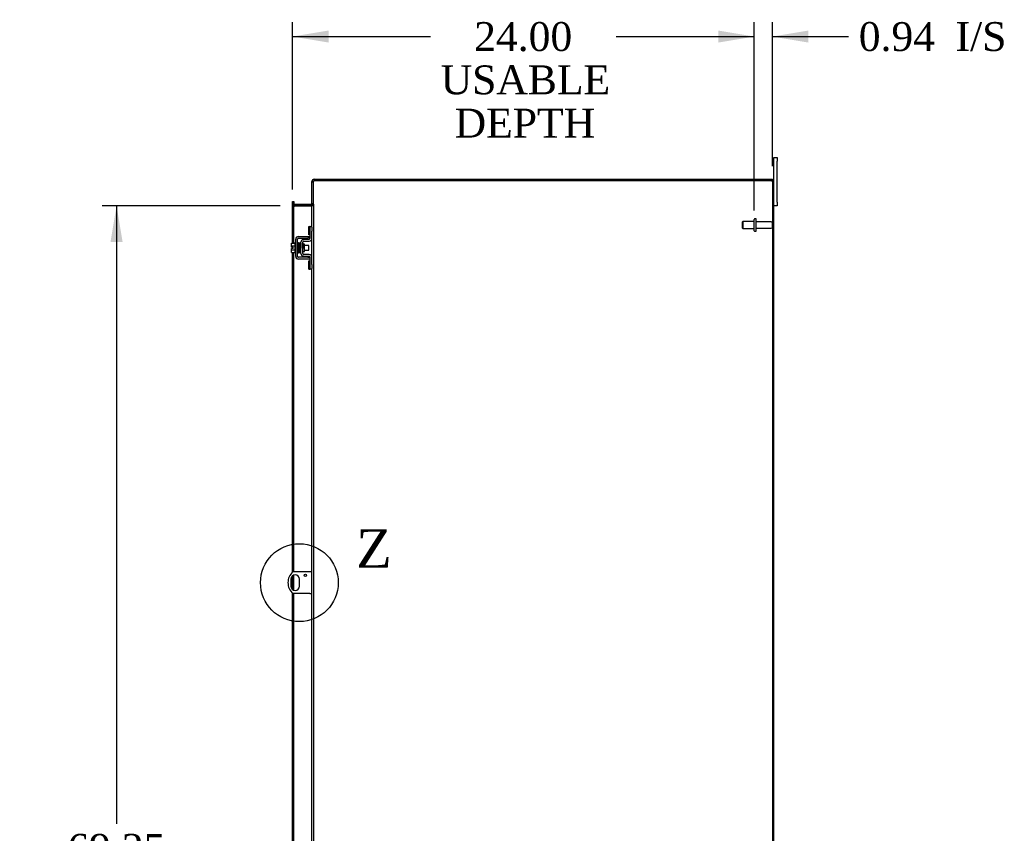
# Model space of a CAD drawing. Header units: inches. Extents: x 21 to 295, y 2 to 198.
# Tile 8 of 11: x 153 to 204, y 96 to 139. Entities that reach past the tile are written whole.
import ezdxf
from ezdxf.enums import TextEntityAlignment as Align
from ezdxf.lldxf.tags import DXFTag

# ---------------------------------------------------------------- set-up
doc = ezdxf.new("R2010")
doc.units = ezdxf.units.IN
doc.header["$MEASUREMENT"] = 0
doc.layers.get('0').update_dxf_attribs({"linetype": 'CONTINUOUS'})
for name, color, linetype in [('COM40153-1', 7, 'CONTINUOUS'), ('COM42667', 7, 'CONTINUOUS'), ('COM42780', 7, 'CONTINUOUS'), ('COM48505', 7, 'CONTINUOUS'), ('COM48531', 7, 'CONTINUOUS'), ('COM71680-4', 7, 'CONTINUOUS'), ('DEFAULT', 7, 'CONTINUOUS'), ('FET07710', 7, 'CONTINUOUS'), ('SCC19011', 7, 'CONTINUOUS'), ('SPR20265', 7, 'CONTINUOUS'), ('STD26094', 7, 'CONTINUOUS'), ('WAF25035', 7, 'CONTINUOUS')]:
    doc.layers.add(name, color=color, linetype=linetype)
doc.styles.add('SEACAD_TIMES_NEW_ROMAN', font='times.ttf')
tags = doc.linetypes.add('CENTER2', pattern=[1.125, 0.75, -0.125, 0.125, -0.125]).pattern_tags.tags
tags[10:11] = [DXFTag(74, 4), DXFTag(75, 0), DXFTag(340, '0'), DXFTag(46, 0.0), DXFTag(50, 0.0), DXFTag(44, 0.0), DXFTag(45, 0.0)]
tags[8:9] = [DXFTag(74, 4), DXFTag(75, 0), DXFTag(340, '0'), DXFTag(46, 0.0), DXFTag(50, 0.0), DXFTag(44, 0.0), DXFTag(45, 0.0)]
tags[6:7] = [DXFTag(74, 4), DXFTag(75, 0), DXFTag(340, '0'), DXFTag(46, 0.0), DXFTag(50, 0.0), DXFTag(44, 0.0), DXFTag(45, 0.0)]
tags[4:5] = [DXFTag(74, 4), DXFTag(75, 0), DXFTag(340, '0'), DXFTag(46, 0.0), DXFTag(50, 0.0), DXFTag(44, 0.0), DXFTag(45, 0.0)]

# ---------------------------------------------------------------- blocks, each defined once
blk = doc.blocks.new('GDIMGGROUP12')
at = {"layer": 'DEFAULT', "linetype": 'Continuous'}
for points in [[(169.279, 138.132), (167.404, 137.82), (169.279, 137.507)], [(189.533, 138.132), (189.533, 137.507), (191.408, 137.82)]]:
    blk.add_hatch(color=136, dxfattribs=at).paths.add_polyline_path(points)
at = {"layer": 'DEFAULT', "color": 136, "linetype": 'Continuous'}
for p, q in [((167.404, 129.867), (167.404, 138.57)), ((191.408, 128.773), (191.408, 138.57)), ((167.404, 137.82), (174.58, 137.82)), ((184.232, 137.82), (191.408, 137.82))]:
    blk.add_line(p, q, dxfattribs=at)
at = {"layer": 'DEFAULT', "color": 136, "linetype": 'Continuous', "style": 'SEACAD_TIMES_NEW_ROMAN'}
for s, p in [('24.00', (176.847, 138.57)), ('USABLE', (175.105, 136.32)), ('DEPTH', (175.834, 134.07))]:
    blk.add_text(s, height=1.5, dxfattribs=at).set_placement(p, align=Align.TOP_LEFT)
blk = doc.blocks.new('GDIMGGROUP19')
at = {"layer": 'DEFAULT', "linetype": 'Continuous'}
for points in [[(157.947, 127.151), (158.572, 127.151), (158.26, 129.026)], [(157.947, 61.651), (158.26, 59.776), (158.572, 61.651)]]:
    blk.add_hatch(color=136, dxfattribs=at).paths.add_polyline_path(points)
at = {"layer": 'DEFAULT', "color": 136, "linetype": 'Continuous'}
for p, q in [((166.762, 129.026), (157.51, 129.026)), ((158.26, 129.026), (158.26, 96.91)), ((158.26, 92.635), (158.26, 59.776)), ((166.762, 59.776), (157.51, 59.776))]:
    blk.add_line(p, q, dxfattribs=at)
at = {"layer": 'DEFAULT', "color": 136, "linetype": 'Continuous', "style": 'SEACAD_TIMES_NEW_ROMAN'}
for s, p in [('69.25', (155.701, 96.385)), ('OPENING ', (153.106, 94.135))]:
    blk.add_text(s, height=1.5, dxfattribs=at).set_placement(p, align=Align.TOP_LEFT)
blk = doc.blocks.new('GDIMGGROUP26')
at = {"layer": 'DEFAULT', "linetype": 'Continuous'}
for points in [[(189.533, 138.132), (189.533, 137.507), (191.408, 137.82)], [(194.22, 138.132), (192.345, 137.82), (194.22, 137.507)]]:
    blk.add_hatch(color=136, dxfattribs=at).paths.add_polyline_path(points)
at = {"layer": 'DEFAULT', "color": 136, "linetype": 'Continuous'}
for p, q in [((191.408, 129.068), (191.408, 138.57)), ((192.345, 131.079), (192.345, 138.57)), ((187.658, 137.82), (191.408, 137.82)), ((192.345, 137.82), (195.562, 137.82)), ((195.562, 137.82), (196.312, 137.82))]:
    blk.add_line(p, q, dxfattribs=at)
at = {"layer": 'DEFAULT', "color": 136, "linetype": 'Continuous', "style": 'SEACAD_TIMES_NEW_ROMAN'}
for s, p in [('I/S', (201.868, 138.57)), ('0.94', (196.837, 138.57))]:
    blk.add_text(s, height=1.5, dxfattribs=at).set_placement(p, align=Align.TOP_LEFT)
blk = doc.blocks.new('SE1')
at = {"color": 136, "linetype": 'Continuous', "style": 'SEACAD_TIMES_NEW_ROMAN'}
blk.add_text('Z', height=2, dxfattribs=at).set_placement((170.716, 112.216), align=Align.TOP_LEFT)
blk = doc.blocks.new('SE')
at = {"layer": 'DEFAULT', "color": 7, "linetype": 'CENTER2'}
blk.add_circle((167.761, 109.441), 2.021, dxfattribs=at)
at = {"layer": 'DEFAULT'}
blk.add_blockref('SE1', (0, 0), dxfattribs=at)

msp = doc.modelspace()

# ---------------------------------------------------------------- linework, layer by layer
at = {"layer": 'COM40153-1', "color": 7}
for p, q in [((167.324, 109.623), (167.324, 109.26)), ((168.309, 110.004), (167.421, 110.004)), ((167.761, 109.26), (167.761, 109.623)), ((168.417, 110.004), (168.309, 110.004)), ((168.309, 108.879), (167.421, 108.879)), ((168.309, 108.879), (168.417, 108.879))]:
    msp.add_line(p, q, dxfattribs=at)
msp.add_circle((168.073, 109.817), 0.0625, dxfattribs=at)
for centre, radius, start, end in [((167.917, 109.441), 0.75, 131.4096, 228.5904), ((167.542, 109.623), 0.218, 0, 180), ((167.542, 109.26), 0.218, 180, 0)]:
    msp.add_arc(centre, radius, start, end, dxfattribs=at)
at = {"layer": 'COM42667', "color": 7}
for p, q in [((167.572, 126.395), (167.572, 127.287)), ((167.667, 126.395), (167.667, 127.287)), ((167.715, 127.43), (168.197, 127.43)), ((167.715, 127.335), (168.197, 127.335)), ((168.197, 127.43), (168.322, 127.43)), ((168.322, 127.335), (168.197, 127.335)), ((168.197, 126.347), (167.715, 126.347)), ((168.197, 126.252), (167.715, 126.252)), ((168.197, 126.347), (168.322, 126.347)), ((168.322, 126.252), (168.197, 126.252))]:
    msp.add_line(p, q, dxfattribs=at)
for centre, radius, start, end in [((167.715, 127.287), 0.143, 90, 180), ((167.715, 127.287), 0.048, 90, 180), ((167.715, 126.395), 0.143, 180, 270), ((167.715, 126.395), 0.048, 180, 270)]:
    msp.add_arc(centre, radius, start, end, dxfattribs=at)
at = {"layer": 'COM42780', "color": 7}
for p, q in [((168.258, 127.52), (168.258, 127.957)), ((168.258, 127.957), (168.308, 127.957)), ((168.322, 127.957), (168.308, 127.957)), ((168.322, 127.707), (168.322, 127.957)), ((168.322, 127.957), (168.417, 127.957)), ((168.308, 127.52), (168.258, 127.52)), ((168.308, 127.52), (168.322, 127.52)), ((168.322, 127.334), (168.322, 127.707)), ((168.417, 127.91), (168.417, 127.707)), ((168.417, 127.334), (168.417, 127.707)), ((167.845, 126.544), (167.845, 127.138)), ((167.94, 126.544), (167.94, 127.138)), ((168.035, 127.036), (167.965, 127.036)), ((167.986, 127.281), (168.275, 127.286)), ((167.988, 127.186), (168.277, 127.191)), ((168.035, 126.646), (168.035, 127.036)), ((167.94, 126.646), (168.035, 126.646)), ((168.277, 126.491), (167.988, 126.496)), ((168.275, 126.396), (167.986, 126.401)), ((168.258, 125.726), (168.258, 126.163)), ((168.258, 126.163), (168.308, 126.163)), ((168.322, 126.163), (168.308, 126.163)), ((168.322, 125.976), (168.322, 126.348)), ((168.322, 125.726), (168.322, 125.976)), ((168.417, 125.976), (168.417, 126.348)), ((168.417, 125.976), (168.417, 125.772)), ((168.258, 125.726), (168.308, 125.726)), ((168.308, 125.726), (168.322, 125.726)), ((168.417, 125.726), (168.322, 125.726))]:
    msp.add_line(p, q, dxfattribs=at)
for centre, radius, start, end in [((167.988, 127.138), 0.143, 91, 180), ((167.988, 127.138), 0.048, 91, 180), ((168.274, 127.334), 0.048, 271, 0), ((168.274, 127.334), 0.143, 271, 0), ((167.988, 126.544), 0.143, 180, 269), ((167.988, 126.544), 0.048, 180, 269), ((168.274, 126.348), 0.143, 0, 89), ((168.274, 126.348), 0.048, 0, 89)]:
    msp.add_arc(centre, radius, start, end, dxfattribs=at)
at = {"layer": 'COM48505', "color": 7}
for p, q in [((168.417, 127.91), (168.417, 130.274)), ((192.309, 130.329), (168.525, 130.329)), ((192.309, 130.329), (192.417, 130.329)), ((192.417, 58.473), (192.417, 130.329)), ((167.404, 129.117), (167.404, 129.167)), ((167.476, 129.167), (167.404, 129.167)), ((167.404, 127.082), (167.404, 129.117)), ((167.476, 129.167), (167.476, 129.117)), ((167.476, 127.082), (167.476, 129.117)), ((168.381, 129.007), (167.512, 129.007)), ((168.417, 126.348), (168.417, 127.334)), ((167.404, 126.807), (167.404, 126.875)), ((167.404, 109.988), (167.404, 126.6)), ((167.476, 110.004), (167.476, 126.6)), ((168.417, 95.47), (168.417, 125.772)), ((167.404, 109.09), (167.404, 109.792)), ((167.476, 109.051), (167.476, 109.831)), ((167.404, 94.642), (167.404, 108.894)), ((167.476, 94.642), (167.476, 108.879))]:
    msp.add_line(p, q, dxfattribs=at)
for points, knots in [([(168.417, 130.274), (168.417, 130.277), (168.418, 130.279), (168.421, 130.283), (168.423, 130.286), (168.428, 130.29), (168.432, 130.293), (168.439, 130.297), (168.444, 130.299), (168.454, 130.304), (168.459, 130.306), (168.471, 130.311), (168.478, 130.313), (168.497, 130.32), (168.511, 130.325), (168.525, 130.329)], [0, 0, 0, 0, 0.125, 0.125, 0.25, 0.25, 0.375, 0.375, 0.5, 0.5, 0.625, 0.625, 0.75, 0.75, 1, 1, 1, 1]), ([(167.476, 129.115), (167.476, 129.105), (167.477, 129.095), (167.479, 129.076), (167.48, 129.066), (167.484, 129.046), (167.487, 129.037), (167.493, 129.023), (167.496, 129.019), (167.501, 129.013), (167.503, 129.011), (167.506, 129.009), (167.507, 129.008), (167.51, 129.008), (167.511, 129.007), (167.512, 129.007)], [0, 0, 0, 0, 0.25, 0.25, 0.5, 0.5, 0.75, 0.75, 0.875, 0.875, 0.9375, 0.9375, 0.96875, 0.96875, 1, 1, 1, 1]), ([(168.381, 129.007), (168.384, 129.007), (168.387, 129.008), (168.391, 129.011), (168.393, 129.013), (168.398, 129.019), (168.4, 129.023), (168.407, 129.037), (168.409, 129.046), (168.414, 129.066), (168.415, 129.076), (168.417, 129.095), (168.417, 129.105), (168.417, 129.115)], [0, 0, 0, 0, 0.0625, 0.0625, 0.125, 0.125, 0.25, 0.25, 0.5, 0.5, 0.75, 0.75, 1, 1, 1, 1])]:
    msp.add_open_spline(points, degree=3, knots=knots, dxfattribs=at)
at = {"layer": 'COM48531', "color": 7}
for p, q in [((168.417, 130.274), (168.417, 130.293)), ((168.434, 130.293), (168.417, 130.293)), ((168.489, 130.293), (168.434, 130.293)), ((168.489, 129.134), (168.489, 130.293)), ((168.525, 130.401), (168.525, 130.329)), ((168.525, 130.401), (192.345, 130.401)), ((192.345, 130.329), (192.345, 130.401)), ((167.404, 129.256), (167.476, 129.256)), ((167.404, 129.171), (167.404, 129.256)), ((167.404, 129.171), (167.404, 129.167)), ((167.404, 129.134), (167.476, 129.134)), ((167.476, 129.256), (167.476, 129.171)), ((167.476, 129.171), (167.476, 129.167)), ((168.381, 129.098), (167.512, 129.098)), ((167.512, 129.098), (167.512, 129.026)), ((168.381, 129.026), (167.512, 129.026)), ((168.381, 129.098), (168.381, 129.026)), ((168.489, 129.134), (168.417, 129.134))]:
    msp.add_line(p, q, dxfattribs=at)
for centre, radius, start, end in [((168.525, 130.293), 0.108, 90, 180), ((168.525, 130.293), 0.036, 122.8709, 180), ((168.525, 130.293), 0.036, 90, 122.8709), ((167.512, 129.134), 0.108, 180, 259.5805), ((167.512, 129.134), 0.036, 180, 270), ((167.512, 129.134), 0.108, 259.5805, 270), ((168.381, 129.134), 0.036, 270, 0), ((168.381, 129.134), 0.108, 270, 281.1267), ((168.381, 129.134), 0.108, 281.1267, 0)]:
    msp.add_arc(centre, radius, start, end, dxfattribs=at)
at = {"layer": 'COM71680-4', "color": 7}
for p, q in [((168.417, 130.274), (168.489, 130.274)), ((192.345, 130.329), (192.345, 128.128)), ((167.476, 129.115), (167.404, 129.115)), ((168.417, 129.115), (168.489, 129.115)), ((168.489, 129.115), (168.489, 129.134)), ((168.489, 129.115), (168.489, 59.687)), ((192.345, 127.918), (192.345, 94.503))]:
    msp.add_line(p, q, dxfattribs=at)
for centre, start, end in [((167.512, 129.115), 179.9969, 270.0031), ((168.381, 129.115), 269.9945, 0.0055)]:
    msp.add_arc(centre, 0.108, start, end, dxfattribs=at)
at = {"layer": 'FET07710', "color": 7}
for p, q in [((192.417, 131.339), (192.417, 131.526)), ((192.417, 131.526), (192.604, 131.526)), ((192.604, 131.526), (192.604, 131.339)), ((192.417, 130.329), (192.417, 131.339)), ((192.604, 129.214), (192.604, 131.339)), ((192.604, 129.026), (192.417, 129.026)), ((192.604, 129.214), (192.604, 129.026))]:
    msp.add_line(p, q, dxfattribs=at)
at = {"layer": 'SCC19011', "color": 7}
for p, q in [((167.346, 127.082), (167.527, 127.082)), ((167.346, 126.95), (167.346, 127.082)), ((167.346, 126.95), (167.527, 126.95)), ((167.346, 126.875), (167.346, 126.95)), ((167.69, 126.963), (167.667, 126.963)), ((167.74, 126.963), (167.725, 126.963)), ((167.79, 126.963), (167.775, 126.963)), ((167.84, 126.963), (167.825, 126.963)), ((168.259, 126.963), (168.035, 126.963)), ((168.259, 126.719), (168.259, 126.963)), ((167.441, 126.875), (167.346, 126.875)), ((167.346, 126.732), (167.346, 126.807)), ((167.441, 126.807), (167.346, 126.807)), ((167.346, 126.732), (167.527, 126.732)), ((167.346, 126.6), (167.346, 126.732)), ((167.346, 126.6), (167.527, 126.6)), ((167.441, 126.807), (167.441, 126.875)), ((167.667, 126.719), (167.699, 126.719)), ((167.734, 126.719), (167.749, 126.719)), ((167.784, 126.719), (167.799, 126.719)), ((167.834, 126.719), (167.845, 126.719)), ((168.035, 126.719), (168.259, 126.719))]:
    msp.add_line(p, q, dxfattribs=at)
at = {"layer": 'SPR20265', "color": 7}
msp.add_line((167.944, 126.841), (167.979, 126.841), dxfattribs=at)
for centre, radius, start, end in [((172.617, 126.664), 4.954, 175.1676, 176.5222), ((167.799, 127.066), 0.0181, 0.2962, 180.6354), ((172.589, 126.665), 4.891, 179.5941, 179.9583)]:
    msp.add_arc(centre, radius, start, end, dxfattribs=at)
msp.add_ellipse((167.681, 126.669), major_axis=(-0.0175, 0), ratio=0.707107, start_param=0.666946, end_param=5.616239, dxfattribs=at)
for points, knots in [([(167.716, 127.083), (167.716, 127.084), (167.716, 127.085), (167.716, 127.087), (167.715, 127.09), (167.713, 127.092), (167.711, 127.095), (167.708, 127.097), (167.705, 127.098), (167.701, 127.099), (167.695, 127.099), (167.687, 127.095), (167.682, 127.087), (167.681, 127.081), (167.68, 127.077)], [0.0247586, 0.0247586, 0.0247586, 0.0247586, 0.0394799, 0.0780267, 0.1170502, 0.1577954, 0.2011902, 0.2478129, 0.2979655, 0.3517973, 0.4729948, 0.6248981, 0.8034762, 1, 1, 1, 1]), ([(167.682, 127.078), (167.683, 127.078), (167.684, 127.076), (167.687, 127.045), (167.689, 126.991), (167.691, 126.936), (167.693, 126.889), (167.694, 126.839), (167.696, 126.788), (167.698, 126.738), (167.7, 126.693), (167.702, 126.654), (167.703, 126.624), (167.705, 126.606), (167.706, 126.603), (167.707, 126.603)], [0.041658, 0.041658, 0.041658, 0.041658, 0.1062331, 0.2177365, 0.3345116, 0.3951575, 0.4571173, 0.5204025, 0.5850154, 0.650919, 0.7181243, 0.7866617, 0.856475, 0.927577, 0.9945625, 0.9945625, 0.9945625, 0.9945625]), ([(167.742, 126.607), (167.741, 126.608), (167.739, 126.613), (167.736, 126.657), (167.734, 126.716), (167.732, 126.775), (167.73, 126.823), (167.728, 126.874), (167.727, 126.924), (167.725, 126.971), (167.723, 127.014), (167.721, 127.049), (167.719, 127.073), (167.718, 127.084), (167.717, 127.085), (167.716, 127.085)], [0.0084013, 0.0084013, 0.0084013, 0.0084013, 0.1047673, 0.2149815, 0.3308118, 0.3911182, 0.4528716, 0.5160814, 0.5807303, 0.6468516, 0.7144807, 0.783578, 0.8541849, 0.926338, 0.9626406, 0.9626406, 0.9626406, 0.9626406]), ([(167.731, 127.076), (167.73, 127.072), (167.728, 127.05), (167.726, 127.008), (167.725, 126.981), (167.724, 126.98)], [0.1075026, 0.1075026, 0.1075026, 0.1075026, 0.219859, 0.336958, 0.3455788, 0.3455788, 0.3455788, 0.3455788]), ([(167.769, 127.066), (167.769, 127.072), (167.768, 127.079), (167.76, 127.087), (167.755, 127.09), (167.75, 127.091), (167.747, 127.091), (167.743, 127.09), (167.74, 127.088), (167.736, 127.085), (167.734, 127.082), (167.733, 127.077), (167.733, 127.075), (167.733, 127.073)], [0, 0, 0, 0, 0.337377, 0.476585, 0.593946, 0.643993, 0.690857, 0.738213, 0.787078, 0.837877, 0.890521, 0.944659, 1, 1, 1, 1]), ([(167.733, 127.069), (167.734, 127.06), (167.736, 127.045), (167.739, 126.99), (167.742, 126.92), (167.744, 126.84), (167.747, 126.76), (167.75, 126.69), (167.753, 126.637), (167.754, 126.622), (167.755, 126.614)], [0, 0, 0, 0, 0.125356, 0.250547, 0.375714, 0.500726, 0.625702, 0.75054, 0.875328, 1, 1, 1, 1]), ([(167.79, 126.617), (167.789, 126.624), (167.788, 126.638), (167.785, 126.691), (167.782, 126.76), (167.779, 126.84), (167.777, 126.92), (167.774, 126.991), (167.771, 127.046), (167.769, 127.062), (167.768, 127.071)], [0, 0, 0, 0, 0.123677, 0.247763, 0.372182, 0.497025, 0.622181, 0.747773, 0.873664, 1, 1, 1, 1]), ([(167.782, 127.068), (167.781, 127.065), (167.779, 127.059), (167.777, 127.02), (167.775, 126.988), (167.774, 126.977)], [0, 0, 0, 0, 0.1069729, 0.2190176, 0.2772299, 0.2772299, 0.2772299, 0.2772299]), ([(167.782, 127.064), (167.783, 127.062), (167.785, 127.057), (167.788, 127.013), (167.791, 126.944), (167.793, 126.87), (167.796, 126.808), (167.797, 126.762), (167.799, 126.718), (167.801, 126.679), (167.803, 126.647), (167.805, 126.625), (167.806, 126.616), (167.807, 126.616), (167.807, 126.616)], [0.0031575, 0.0031575, 0.0031575, 0.0031575, 0.106276, 0.2177664, 0.3343795, 0.4562757, 0.5195077, 0.5840716, 0.6500082, 0.7172741, 0.7858907, 0.8559002, 0.9272657, 0.9562295, 0.9562295, 0.9562295, 0.9562295]), ([(167.841, 126.625), (167.841, 126.624), (167.84, 126.626), (167.837, 126.652), (167.835, 126.701), (167.833, 126.751), (167.831, 126.794), (167.829, 126.841), (167.828, 126.889), (167.826, 126.936), (167.824, 126.979), (167.822, 127.016), (167.821, 127.045), (167.819, 127.065), (167.817, 127.067), (167.817, 127.068)], [0.0493682, 0.0493682, 0.0493682, 0.0493682, 0.1041505, 0.2141198, 0.3297994, 0.3901531, 0.4519694, 0.5152557, 0.5800319, 0.6463064, 0.7140466, 0.7832821, 0.8540388, 0.9262663, 0.9997798, 0.9997798, 0.9997798, 0.9997798]), ([(167.845, 127.076), (167.843, 127.075), (167.838, 127.073), (167.826, 127.056), (167.829, 127.038), (167.826, 126.996), (167.825, 126.978), (167.824, 126.971)], [0.5051199, 0.5051199, 0.5051199, 0.5051199, 0.5128196, 0.5303259, 0.613166, 0.6452574, 0.6654469, 0.6654469, 0.6654469, 0.6654469]), ([(167.835, 127.048), (167.835, 127.048), (167.835, 127.041), (167.837, 127.018), (167.839, 126.979), (167.841, 126.937), (167.843, 126.883), (167.844, 126.84), (167.845, 126.817), (167.845, 126.814)], [0.5252176, 0.5252176, 0.5252176, 0.5252176, 0.5500519, 0.604828, 0.6390024, 0.6775462, 0.720453, 0.7677407, 0.7732337, 0.7732337, 0.7732337, 0.7732337]), ([(167.967, 127.043), (167.967, 127.045), (167.967, 127.047), (167.965, 127.051), (167.963, 127.055), (167.96, 127.057), (167.956, 127.059), (167.951, 127.061), (167.946, 127.061), (167.942, 127.059), (167.94, 127.058)], [0, 0, 0, 0, 0.0589773, 0.1211115, 0.1849679, 0.2490189, 0.31194, 0.3728411, 0.4898099, 0.5959107, 0.5959107, 0.5959107, 0.5959107]), ([(167.94, 126.938), (167.941, 126.933), (167.941, 126.915), (167.943, 126.882), (167.944, 126.856), (167.944, 126.841)], [0.6947964, 0.6947964, 0.6947964, 0.6947964, 0.7496304, 0.874808, 1, 1, 1, 1]), ([(167.979, 126.841), (167.979, 126.856), (167.978, 126.882), (167.976, 126.923), (167.974, 126.959), (167.973, 126.991), (167.971, 127.017), (167.969, 127.035), (167.968, 127.045), (167.967, 127.045), (167.967, 127.045)], [0, 0, 0, 0, 0.1236932, 0.2477957, 0.3722334, 0.4970307, 0.6222178, 0.7477992, 0.8737106, 0.9604174, 0.9604174, 0.9604174, 0.9604174]), ([(167.706, 126.604), (167.707, 126.603), (167.707, 126.6), (167.708, 126.596), (167.711, 126.593), (167.715, 126.589), (167.721, 126.587), (167.728, 126.587), (167.734, 126.589), (167.739, 126.594), (167.742, 126.6), (167.742, 126.603), (167.743, 126.605)], [0, 0, 0, 0, 0.065589, 0.134096, 0.204, 0.273642, 0.405923, 0.527776, 0.652215, 0.775569, 0.89228, 1, 1, 1, 1]), ([(167.715, 126.719), (167.715, 126.714), (167.714, 126.695), (167.713, 126.664), (167.711, 126.633), (167.709, 126.611), (167.708, 126.608), (167.707, 126.606)], [0.6991641, 0.6991641, 0.6991641, 0.6991641, 0.7192479, 0.7874906, 0.857043, 0.9278644, 1, 1, 1, 1]), ([(167.742, 126.603), (167.743, 126.606), (167.745, 126.614), (167.747, 126.656), (167.749, 126.691), (167.749, 126.703)], [0, 0, 0, 0, 0.1087369, 0.2223139, 0.2823724, 0.2823724, 0.2823724, 0.2823724]), ([(167.755, 126.619), (167.755, 126.613), (167.756, 126.607), (167.763, 126.599), (167.769, 126.596), (167.774, 126.595), (167.777, 126.595), (167.781, 126.596), (167.784, 126.598), (167.787, 126.601), (167.79, 126.605), (167.791, 126.609), (167.791, 126.611), (167.791, 126.613)], [0, 0, 0, 0, 0.324319, 0.462115, 0.581304, 0.633213, 0.682431, 0.732423, 0.783847, 0.836789, 0.89085, 0.94542, 1, 1, 1, 1]), ([(167.793, 126.612), (167.794, 126.617), (167.796, 126.639), (167.798, 126.681), (167.799, 126.708), (167.799, 126.71)], [0.1097302, 0.1097302, 0.1097302, 0.1097302, 0.2224256, 0.3403895, 0.3502806, 0.3502806, 0.3502806, 0.3502806]), ([(167.807, 126.617), (167.808, 126.617), (167.808, 126.615), (167.809, 126.612), (167.811, 126.61), (167.813, 126.607), (167.815, 126.605), (167.819, 126.604), (167.823, 126.603), (167.829, 126.603), (167.837, 126.607), (167.842, 126.616), (167.843, 126.622), (167.844, 126.626)], [0.0423433, 0.0423433, 0.0423433, 0.0423433, 0.0780693, 0.1166064, 0.1566075, 0.1991192, 0.2448555, 0.2942488, 0.3475582, 0.468612, 0.6213089, 0.801496, 1, 1, 1, 1]), ([(167.941, 126.629), (167.942, 126.633), (167.943, 126.637), (167.944, 126.643), (167.944, 126.645)], [0.53014438, 0.53014438, 0.53014438, 0.53014438, 0.5577634, 0.56769365, 0.56769365, 0.56769365, 0.56769365])]:
    msp.add_open_spline(points, degree=3, knots=knots, dxfattribs=at)
msp.add_open_spline([(167.843, 126.622), (167.844, 126.627), (167.845, 126.632), (167.845, 126.641)], degree=3, dxfattribs=at)
at = {"layer": 'STD26094', "color": 7}
for p, q in [((190.821, 128.211), (190.783, 128.173)), ((190.783, 128.173), (190.783, 127.873)), ((190.821, 127.836), (190.821, 128.211)), ((191.408, 128.211), (190.821, 128.211)), ((191.408, 127.728), (191.408, 128.318)), ((191.478, 128.348), (191.438, 128.348)), ((191.508, 127.728), (191.508, 128.318)), ((192.285, 128.188), (191.508, 128.188)), ((192.345, 127.918), (192.345, 128.128)), ((190.783, 127.873), (190.821, 127.836)), ((190.821, 127.836), (191.408, 127.836)), ((191.438, 127.698), (191.478, 127.698)), ((191.508, 127.858), (192.285, 127.858))]:
    msp.add_line(p, q, dxfattribs=at)
for centre, radius, start, end in [((191.438, 128.318), 0.03, 90, 180), ((191.478, 128.318), 0.03, 0, 90), ((192.285, 128.128), 0.06, 0, 90), ((191.438, 127.728), 0.03, 180, 270), ((191.478, 127.728), 0.03, 270, 0), ((192.285, 127.918), 0.06, 270, 0)]:
    msp.add_arc(centre, radius, start, end, dxfattribs=at)
at = {"layer": 'WAF25035', "color": 7}
for p, q in [((167.527, 127.091), (167.527, 126.591)), ((167.572, 127.091), (167.527, 127.091)), ((167.527, 126.591), (167.572, 126.591))]:
    msp.add_line(p, q, dxfattribs=at)

# ---------------------------------------------------------------- block references
at = {"layer": 'DEFAULT', "color": 7}
for name in ['GDIMGGROUP26', 'GDIMGGROUP12', 'GDIMGGROUP19', 'SE']:
    msp.add_blockref(name, (0, 0), dxfattribs=at)

doc.saveas('drawing.dxf')
